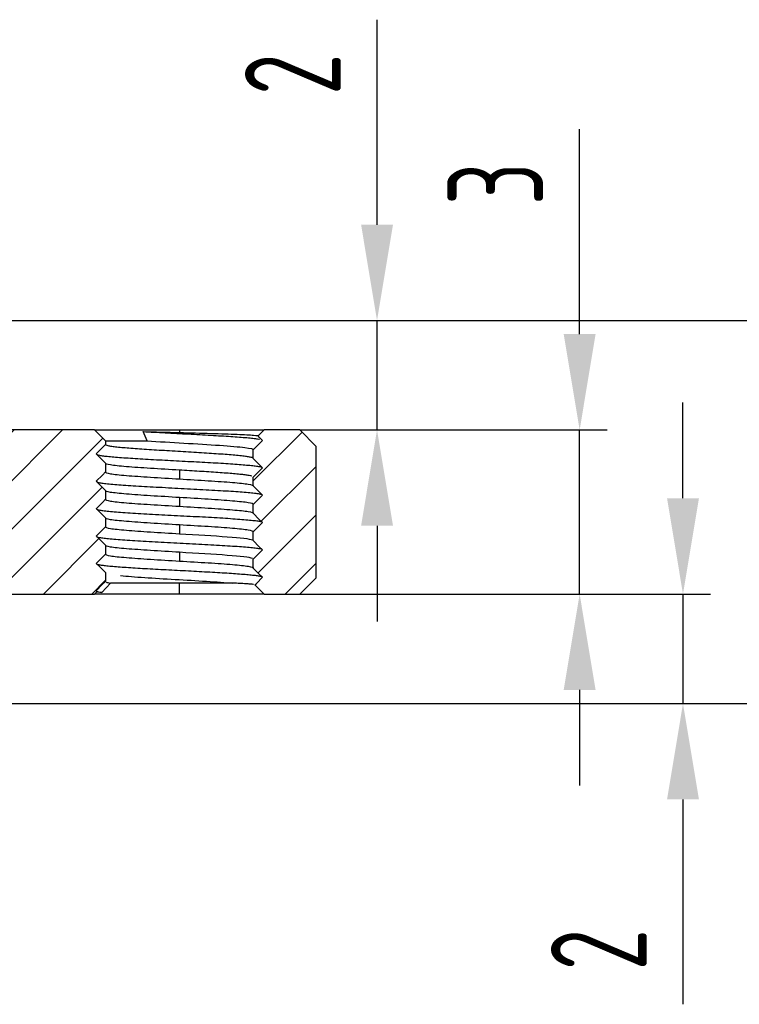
# Model space of a CAD drawing. Header units: inches. Extents: x -13 to 92, y -2 to 146.
# Tile 6 of 11: x 48 to 61, y 72 to 90. Entities that reach past the tile are written whole.
import ezdxf

# ---------------------------------------------------------------- set-up
doc = ezdxf.new("R2010")
doc.units = ezdxf.units.IN
doc.header["$LTSCALE"] = 0.5
doc.header["$MEASUREMENT"] = 0
doc.layers.add('5剖面线层', color=2, linetype='Continuous')
doc.layers.add('7标注层', color=4, linetype='Continuous')
doc.styles.add('PC_TEXTSTYLE', font='ISOCP.SHX', dxfattribs={"width": 0.707, "bigfont": 'GBCBIG.SHX'})
doc.dimstyles.new('GB_LINEAR', dxfattribs={"dimtxt": 3.5, "dimasz": 3.5, "dimexe": 1, "dimexo": 0, "dimgap": 1.5, "dimtad": 1, "dimdsep": 46, "dimtxsty": 'PC_TEXTSTYLE', "dimcen": 0, "dimclrd": 256, "dimclrt": 3, "dimadec": 0, "dimazin": 2, "dimtp": 0.1, "dimtm": 0.1, "dimtfac": 0.71, "dimtdec": 3, "dimtmove": 0, "dimatfit": 3, "dimfxl": 1, "dimtfill": 1, "dimarcsym": 0})
pattern_1 = [(45, (-136.1419, 0.09334), (-0.4419417, 0.4419417), [])]

# ---------------------------------------------------------------- blocks, each defined once
blk = doc.blocks.new('*D10')
at = {"layer": '7标注层', "lineweight": -2}
for p, q in [((54.126, 85.832), (54.126, 89.577)), ((54.126, 82.082), (54.126, 84.082)), ((54.126, 80.332), (54.126, 78.582))]:
    blk.add_line(p, q, dxfattribs=at)
at = {"layer": '7标注层', "color": 0, "lineweight": -2}
for p, q in [((46.015, 84.082), (54.626, 84.082)), ((52.715, 82.082), (54.626, 82.082))]:
    blk.add_line(p, q, dxfattribs=at)
at = {"layer": '7标注层'}
for points in [[(53.835, 85.832), (54.418, 85.832), (54.126, 84.082)], [(54.418, 80.332), (53.835, 80.332), (54.126, 82.082)]]:
    blk.add_solid(points, dxfattribs=at)
at = {"layer": 'Defpoints', "color": 0}
for p in [(46.015, 84.082), (54.126, 84.082), (52.715, 82.082)]:
    blk.add_point(p, dxfattribs=at)
at = {"layer": '7标注层', "color": 3, "insert": (52.589, 88.58), "char_height": 1.75, "attachment_point": 5, "rotation": 90, "style": 'PC_TEXTSTYLE', "bg_fill": 3, "box_fill_scale": 1.25, "bg_fill_color": 257, "bg_fill_transparency": 0}
blk.add_mtext('2', dxfattribs=at)
blk = doc.blocks.new('*D11')
at = {"layer": '7标注层', "lineweight": -2}
for p, q in [((57.829, 83.832), (57.829, 87.577)), ((57.829, 79.082), (57.829, 82.082)), ((57.829, 77.332), (57.829, 75.582))]:
    blk.add_line(p, q, dxfattribs=at)
at = {"layer": '7标注层', "color": 0, "lineweight": -2}
for p, q in [((52.715, 82.082), (58.329, 82.082)), ((52.715, 79.082), (58.329, 79.082))]:
    blk.add_line(p, q, dxfattribs=at)
at = {"layer": '7标注层'}
for points in [[(57.537, 83.832), (58.12, 83.832), (57.829, 82.082)], [(58.12, 77.332), (57.537, 77.332), (57.829, 79.082)]]:
    blk.add_solid(points, dxfattribs=at)
at = {"layer": 'Defpoints', "color": 0}
for p in [(52.715, 82.082), (57.829, 82.082), (52.715, 79.082)]:
    blk.add_point(p, dxfattribs=at)
at = {"layer": '7标注层', "color": 3, "insert": (56.291, 86.58), "char_height": 1.75, "attachment_point": 5, "rotation": 90, "style": 'PC_TEXTSTYLE', "bg_fill": 3, "box_fill_scale": 1.25, "bg_fill_color": 257, "bg_fill_transparency": 0}
blk.add_mtext('3', dxfattribs=at)
blk = doc.blocks.new('*D12')
at = {"layer": '7标注层', "color": 0, "lineweight": -2}
for p, q in [((46.015, 84.082), (63.995, 84.082)), ((46.515, 77.082), (63.995, 77.082))]:
    blk.add_line(p, q, dxfattribs=at)
at = {"layer": '7标注层', "lineweight": -2}
blk.add_line((63.495, 82.332), (63.495, 78.832), dxfattribs=at)
at = {"layer": '7标注层'}
for points in [[(63.787, 82.332), (63.204, 82.332), (63.495, 84.082)], [(63.204, 78.832), (63.787, 78.832), (63.495, 77.082)]]:
    blk.add_solid(points, dxfattribs=at)
at = {"layer": 'Defpoints', "color": 0}
for p in [(46.015, 84.082), (46.515, 77.082), (63.495, 77.082)]:
    blk.add_point(p, dxfattribs=at)
at = {"layer": '7标注层', "color": 3, "insert": (61.958, 80.582), "char_height": 1.75, "attachment_point": 5, "rotation": 90, "style": 'PC_TEXTSTYLE', "bg_fill": 3, "box_fill_scale": 1.25, "bg_fill_color": 257, "bg_fill_transparency": 0}
blk.add_mtext('7', dxfattribs=at)
blk = doc.blocks.new('*D13')
at = {"layer": '7标注层', "lineweight": -2}
for p, q in [((59.717, 80.832), (59.717, 82.582)), ((59.717, 79.082), (59.717, 77.082)), ((59.717, 75.332), (59.717, 71.587))]:
    blk.add_line(p, q, dxfattribs=at)
at = {"layer": '7标注层', "color": 0, "lineweight": -2}
for p, q in [((52.715, 79.082), (60.217, 79.082)), ((46.515, 77.082), (60.217, 77.082))]:
    blk.add_line(p, q, dxfattribs=at)
at = {"layer": '7标注层'}
for points in [[(59.426, 80.832), (60.009, 80.832), (59.717, 79.082)], [(60.009, 75.332), (59.426, 75.332), (59.717, 77.082)]]:
    blk.add_solid(points, dxfattribs=at)
at = {"layer": 'Defpoints', "color": 0}
for p in [(52.715, 79.082), (46.515, 77.082), (59.717, 77.082)]:
    blk.add_point(p, dxfattribs=at)
at = {"layer": '7标注层', "color": 3, "insert": (58.18, 72.585), "char_height": 1.75, "attachment_point": 5, "rotation": 90, "style": 'PC_TEXTSTYLE', "bg_fill": 3, "box_fill_scale": 1.25, "bg_fill_color": 257, "bg_fill_transparency": 0}
blk.add_mtext('2', dxfattribs=at)

msp = doc.modelspace()

# ---------------------------------------------------------------- hatches: boundary and pattern name
at = {"layer": '5剖面线层', "linetype": 'Continuous', "lineweight": 18}
h = msp.add_hatch(dxfattribs=at)
h.set_pattern_fill('ANSI31', color=256, scale=5, style=0)
h.set_pattern_definition(pattern_1)
edge = h.paths.add_edge_path(flags=0)
edge.add_spline(control_points=[(46.515, 77.082), (46.615, 77.182), (46.715, 77.282), (46.815, 77.382)], knot_values=[0.018825, 0.018825, 0.018825, 0.018825, 0.019251, 0.019251, 0.019251, 0.019251], weights=[1, 1, 1, 1], degree=3, periodic=0)
edge.add_line((46.815, 77.382), (46.815, 79.082))
edge.add_line((46.815, 79.082), (48.965, 79.082))
edge.add_spline(control_points=[(48.965, 79.082), (48.98, 79.097), (48.996, 79.113), (49.011, 79.128)], knot_values=[0.002218, 0.002218, 0.002218, 0.002218, 0.002282, 0.002282, 0.002282, 0.002282], weights=[1, 1, 1, 1], degree=3, periodic=0)
edge.add_spline(control_points=[(49.011, 79.128), (49.006, 79.133), (49, 79.138), (48.995, 79.144)], knot_values=[0.00022, 0.00022, 0.00022, 0.00022, 0.000242, 0.000242, 0.000242, 0.000242], weights=[1, 1, 1, 1], degree=3, periodic=0)
edge.add_spline(control_points=[(48.995, 79.144), (49.032, 79.18), (49.069, 79.218), (49.106, 79.255), (49.126, 79.274), (49.146, 79.294), (49.165, 79.314)], knot_values=[0.000001, 0.000001, 0.000001, 0.000001, 0.000159, 0.000159, 0.000159, 0.000242, 0.000242, 0.000242, 0.000242], weights=[1, 1, 1, 1, 1, 1, 1], degree=3, periodic=0)
edge.add_line((49.165, 79.314), (49.165, 79.474))
edge.add_spline(control_points=[(49.165, 79.474), (49.129, 79.511), (49.091, 79.548), (49.054, 79.585), (49.035, 79.604), (49.015, 79.624), (48.995, 79.644)], knot_values=[0.000001, 0.000001, 0.000001, 0.000001, 0.000159, 0.000159, 0.000159, 0.000242, 0.000242, 0.000242, 0.000242], weights=[1, 1, 1, 1, 1, 1, 1], degree=3, periodic=0)
edge.add_spline(control_points=[(48.995, 79.644), (49.033, 79.68), (49.07, 79.718), (49.107, 79.755), (49.126, 79.774), (49.146, 79.794), (49.165, 79.814)], knot_values=[0.000001, 0.000001, 0.000001, 0.000001, 0.000159, 0.000159, 0.000159, 0.000242, 0.000242, 0.000242, 0.000242], weights=[1, 1, 1, 1, 1, 1, 1], degree=3, periodic=0)
edge.add_line((49.165, 79.814), (49.165, 79.974))
edge.add_spline(control_points=[(49.165, 79.974), (49.129, 80.011), (49.092, 80.047), (49.055, 80.084), (49.035, 80.104), (49.015, 80.124), (48.996, 80.144)], knot_values=[0.000001, 0.000001, 0.000001, 0.000001, 0.000158, 0.000158, 0.000158, 0.000242, 0.000242, 0.000242, 0.000242], weights=[1, 1, 1, 1, 1, 1, 1], degree=3, periodic=0)
edge.add_spline(control_points=[(48.996, 80.144), (49.033, 80.18), (49.07, 80.217), (49.107, 80.254), (49.126, 80.274), (49.146, 80.294), (49.166, 80.314)], knot_values=[0.000001, 0.000001, 0.000001, 0.000001, 0.000158, 0.000158, 0.000158, 0.000242, 0.000242, 0.000242, 0.000242], weights=[1, 1, 1, 1, 1, 1, 1], degree=3, periodic=0)
edge.add_line((49.166, 80.314), (49.165, 80.474))
edge.add_spline(control_points=[(49.165, 80.474), (49.129, 80.511), (49.092, 80.547), (49.055, 80.584), (49.035, 80.604), (49.015, 80.624), (48.996, 80.644)], knot_values=[0.000001, 0.000001, 0.000001, 0.000001, 0.000158, 0.000158, 0.000158, 0.000242, 0.000242, 0.000242, 0.000242], weights=[1, 1, 1, 1, 1, 1, 1], degree=3, periodic=0)
edge.add_spline(control_points=[(48.996, 80.644), (49.033, 80.68), (49.07, 80.717), (49.107, 80.754), (49.126, 80.774), (49.146, 80.794), (49.166, 80.814)], knot_values=[0.000001, 0.000001, 0.000001, 0.000001, 0.000158, 0.000158, 0.000158, 0.000242, 0.000242, 0.000242, 0.000242], weights=[1, 1, 1, 1, 1, 1, 1], degree=3, periodic=0)
edge.add_line((49.166, 80.814), (49.165, 80.974))
edge.add_spline(control_points=[(49.165, 80.974), (49.129, 81.011), (49.092, 81.047), (49.055, 81.084), (49.035, 81.104), (49.015, 81.124), (48.996, 81.144)], knot_values=[0.000001, 0.000001, 0.000001, 0.000001, 0.000158, 0.000158, 0.000158, 0.000242, 0.000242, 0.000242, 0.000242], weights=[1, 1, 1, 1, 1, 1, 1], degree=3, periodic=0)
edge.add_spline(control_points=[(48.996, 81.144), (49.033, 81.18), (49.07, 81.217), (49.107, 81.254), (49.126, 81.274), (49.146, 81.294), (49.166, 81.314)], knot_values=[0.000001, 0.000001, 0.000001, 0.000001, 0.000158, 0.000158, 0.000158, 0.000242, 0.000242, 0.000242, 0.000242], weights=[1, 1, 1, 1, 1, 1, 1], degree=3, periodic=0)
edge.add_line((49.166, 81.314), (49.165, 81.474))
edge.add_spline(control_points=[(49.165, 81.474), (49.128, 81.511), (49.091, 81.548), (49.054, 81.585), (49.035, 81.604), (49.015, 81.624), (48.995, 81.644)], knot_values=[0.000002, 0.000002, 0.000002, 0.000002, 0.000158, 0.000158, 0.000158, 0.000242, 0.000242, 0.000242, 0.000242], weights=[1, 1, 1, 1, 1, 1, 1], degree=3, periodic=0)
edge.add_spline(control_points=[(48.995, 81.644), (49.032, 81.68), (49.069, 81.717), (49.106, 81.754), (49.126, 81.774), (49.146, 81.794), (49.165, 81.814)], knot_values=[0.000001, 0.000001, 0.000001, 0.000001, 0.000159, 0.000159, 0.000159, 0.000242, 0.000242, 0.000242, 0.000242], weights=[1, 1, 1, 1, 1, 1, 1], degree=3, periodic=0)
edge.add_line((49.165, 81.814), (49.165, 81.882))
edge.add_spline(control_points=[(49.165, 81.882), (49.099, 81.949), (49.032, 82.016), (48.965, 82.082)], knot_values=[0.004084, 0.004084, 0.004084, 0.004084, 0.004366, 0.004366, 0.004366, 0.004366], weights=[1, 1, 1, 1], degree=3, periodic=0)
edge.add_line((48.965, 82.082), (47.215, 82.082))
edge.add_line((47.215, 82.082), (47.215, 83.882))
edge.add_spline(control_points=[(47.215, 83.882), (47.148, 83.949), (47.081, 84.016), (47.015, 84.082)], knot_values=[0.010187, 0.010187, 0.010187, 0.010187, 0.010469, 0.010469, 0.010469, 0.010469], weights=[1, 1, 1, 1], degree=3, periodic=0)
edge.add_line((47.015, 84.082), (46.015, 84.082))
edge.add_line((46.015, 84.082), (46.015, 82.082))
edge.add_line((46.015, 82.082), (46.015, 80.582))
edge.add_line((46.015, 80.582), (46.015, 80.282))
edge.add_line((46.015, 80.282), (44.515, 80.282))
edge.add_line((44.515, 80.282), (44.515, 80.582))
edge.add_line((44.515, 80.582), (42.164, 80.582))
edge.add_line((42.164, 80.582), (42.164, 79.382))
edge.add_spline(control_points=[(42.164, 79.382), (42.264, 79.282), (42.364, 79.182), (42.464, 79.082)], knot_values=[0.00648, 0.00648, 0.00648, 0.00648, 0.006904, 0.006904, 0.006904, 0.006904], weights=[1, 1, 1, 1], degree=3, periodic=0)
edge.add_line((42.464, 79.082), (44.015, 79.082))
edge.add_line((44.015, 79.082), (44.015, 77.382))
edge.add_spline(control_points=[(44.015, 77.382), (44.115, 77.282), (44.215, 77.182), (44.315, 77.082)], knot_values=[0.011696, 0.011696, 0.011696, 0.011696, 0.01212, 0.01212, 0.01212, 0.01212], weights=[1, 1, 1, 1], degree=3, periodic=0)
edge.add_line((44.315, 77.082), (46.515, 77.082))
h = msp.add_hatch(dxfattribs=at)
h.set_pattern_fill('ANSI31', color=256, scale=5, style=0)
h.set_pattern_definition(pattern_1)
edge = h.paths.add_edge_path(flags=0)
edge.add_line((51.864, 79.719), (51.864, 79.559))
edge.add_spline(control_points=[(51.864, 79.559), (51.901, 79.522), (51.938, 79.485), (51.975, 79.448), (51.995, 79.428), (52.014, 79.409), (52.034, 79.389)], knot_values=[0.000002, 0.000002, 0.000002, 0.000002, 0.000159, 0.000159, 0.000159, 0.000242, 0.000242, 0.000242, 0.000242], weights=[1, 1, 1, 1, 1, 1, 1], degree=3, periodic=0)
edge.add_spline(control_points=[(52.034, 79.389), (51.997, 79.352), (51.96, 79.315), (51.923, 79.278), (51.914, 79.269), (51.905, 79.26), (51.895, 79.251)], knot_values=[0.000001, 0.000001, 0.000001, 0.000001, 0.000159, 0.000159, 0.000159, 0.000198, 0.000198, 0.000198, 0.000198], weights=[1, 1, 1, 1, 1, 1, 1], degree=3, periodic=0)
edge.add_spline(control_points=[(51.895, 79.251), (51.952, 79.195), (52.008, 79.138), (52.064, 79.082)], knot_values=[0.004126, 0.004126, 0.004126, 0.004126, 0.004363, 0.004363, 0.004363, 0.004363], weights=[1, 1, 1, 1], degree=3, periodic=0)
edge.add_line((52.064, 79.082), (52.715, 79.082))
edge.add_spline(control_points=[(52.715, 79.082), (52.815, 79.182), (52.915, 79.282), (53.015, 79.382)], knot_values=[0.036405, 0.036405, 0.036405, 0.036405, 0.036832, 0.036832, 0.036832, 0.036832], weights=[1, 1, 1, 1], degree=3, periodic=0)
edge.add_line((53.015, 79.382), (53.015, 81.782))
edge.add_spline(control_points=[(53.015, 81.782), (52.915, 81.882), (52.815, 81.982), (52.715, 82.082)], knot_values=[0.000001, 0.000001, 0.000001, 0.000001, 0.000425, 0.000425, 0.000425, 0.000425], weights=[1, 1, 1, 1], degree=3, periodic=0)
edge.add_line((52.715, 82.082), (52.064, 82.082))
edge.add_spline(control_points=[(52.064, 82.082), (52.027, 82.045), (51.99, 82.008), (51.953, 81.971)], knot_values=[0.002215, 0.002215, 0.002215, 0.002215, 0.002373, 0.002373, 0.002373, 0.002373], weights=[1, 1, 1, 1], degree=3, periodic=0)
edge.add_spline(control_points=[(51.953, 81.971), (51.96, 81.963), (51.968, 81.956), (51.975, 81.948), (51.995, 81.929), (52.015, 81.909), (52.034, 81.889)], knot_values=[0.000126, 0.000126, 0.000126, 0.000126, 0.000158, 0.000158, 0.000158, 0.000242, 0.000242, 0.000242, 0.000242], weights=[1, 1, 1, 1, 1, 1, 1], degree=3, periodic=0)
edge.add_spline(control_points=[(52.034, 81.889), (51.997, 81.852), (51.96, 81.815), (51.923, 81.778), (51.903, 81.759), (51.884, 81.739), (51.864, 81.719)], knot_values=[0.000001, 0.000001, 0.000001, 0.000001, 0.000159, 0.000159, 0.000159, 0.000242, 0.000242, 0.000242, 0.000242], weights=[1, 1, 1, 1, 1, 1, 1], degree=3, periodic=0)
edge.add_line((51.864, 81.719), (51.864, 81.559))
edge.add_spline(control_points=[(51.864, 81.559), (51.901, 81.522), (51.938, 81.485), (51.975, 81.448), (51.995, 81.429), (52.014, 81.409), (52.034, 81.389)], knot_values=[0.000001, 0.000001, 0.000001, 0.000001, 0.000158, 0.000158, 0.000158, 0.000242, 0.000242, 0.000242, 0.000242], weights=[1, 1, 1, 1, 1, 1, 1], degree=3, periodic=0)
edge.add_spline(control_points=[(52.034, 81.389), (51.997, 81.352), (51.96, 81.315), (51.923, 81.278), (51.903, 81.259), (51.884, 81.239), (51.864, 81.219)], knot_values=[0.000001, 0.000001, 0.000001, 0.000001, 0.000159, 0.000159, 0.000159, 0.000242, 0.000242, 0.000242, 0.000242], weights=[1, 1, 1, 1, 1, 1, 1], degree=3, periodic=0)
edge.add_line((51.864, 81.219), (51.864, 81.059))
edge.add_spline(control_points=[(51.864, 81.059), (51.901, 81.022), (51.938, 80.985), (51.974, 80.948), (51.994, 80.929), (52.014, 80.909), (52.034, 80.889)], knot_values=[0.000001, 0.000001, 0.000001, 0.000001, 0.000158, 0.000158, 0.000158, 0.000242, 0.000242, 0.000242, 0.000242], weights=[1, 1, 1, 1, 1, 1, 1], degree=3, periodic=0)
edge.add_spline(control_points=[(52.034, 80.889), (51.997, 80.853), (51.96, 80.816), (51.923, 80.779), (51.903, 80.759), (51.883, 80.739), (51.864, 80.719)], knot_values=[0.000001, 0.000001, 0.000001, 0.000001, 0.000158, 0.000158, 0.000158, 0.000242, 0.000242, 0.000242, 0.000242], weights=[1, 1, 1, 1, 1, 1, 1], degree=3, periodic=0)
edge.add_line((51.864, 80.719), (51.864, 80.559))
edge.add_spline(control_points=[(51.864, 80.559), (51.901, 80.522), (51.937, 80.485), (51.974, 80.448), (51.994, 80.429), (52.014, 80.409), (52.034, 80.389)], knot_values=[0.000001, 0.000001, 0.000001, 0.000001, 0.000158, 0.000158, 0.000158, 0.000242, 0.000242, 0.000242, 0.000242], weights=[1, 1, 1, 1, 1, 1, 1], degree=3, periodic=0)
edge.add_spline(control_points=[(52.034, 80.389), (51.997, 80.353), (51.96, 80.316), (51.923, 80.279), (51.903, 80.259), (51.883, 80.239), (51.864, 80.219)], knot_values=[0.000001, 0.000001, 0.000001, 0.000001, 0.000158, 0.000158, 0.000158, 0.000242, 0.000242, 0.000242, 0.000242], weights=[1, 1, 1, 1, 1, 1, 1], degree=3, periodic=0)
edge.add_line((51.864, 80.219), (51.864, 80.059))
edge.add_spline(control_points=[(51.864, 80.059), (51.901, 80.022), (51.938, 79.985), (51.974, 79.948), (51.994, 79.929), (52.014, 79.909), (52.034, 79.889)], knot_values=[0.000002, 0.000002, 0.000002, 0.000002, 0.000158, 0.000158, 0.000158, 0.000242, 0.000242, 0.000242, 0.000242], weights=[1, 1, 1, 1, 1, 1, 1], degree=3, periodic=0)
edge.add_spline(control_points=[(52.034, 79.889), (51.997, 79.853), (51.96, 79.816), (51.923, 79.779), (51.903, 79.759), (51.883, 79.739), (51.864, 79.719)], knot_values=[0.000001, 0.000001, 0.000001, 0.000001, 0.000158, 0.000158, 0.000158, 0.000242, 0.000242, 0.000242, 0.000242], weights=[1, 1, 1, 1, 1, 1, 1], degree=3, periodic=0)

# ---------------------------------------------------------------- linework, layer by layer
at = {"color": 7, "linetype": 'Continuous', "lineweight": 25}
for p, q in [((48.965, 82.082), (47.215, 82.082)), ((48.965, 82.082), (49.165, 81.882)), ((48.965, 82.082), (50.515, 82.082)), ((49.927, 81.882), (49.853, 82.052)), ((50.515, 82.082), (50.515, 82.034)), ((50.515, 82.082), (52.064, 82.082)), ((51.953, 81.971), (52.064, 82.082)), ((52.715, 82.082), (52.064, 82.082)), ((53.015, 81.782), (52.715, 82.082)), ((52.715, 82.082), (53.015, 81.782)), ((52.715, 82.082), (52.715, 82.082)), ((49.165, 81.882), (49.165, 81.814)), ((49.165, 81.882), (49.927, 81.882)), ((51.864, 81.559), (51.864, 81.719)), ((53.015, 79.382), (53.015, 81.782)), ((53.015, 81.782), (53.015, 81.782)), ((53.015, 79.382), (53.015, 81.782)), ((51.864, 81.559), (51.863, 81.561)), ((49.165, 81.474), (49.165, 81.314)), ((50.515, 81.346), (50.515, 81.186)), ((51.864, 81.219), (51.861, 81.221)), ((51.864, 81.059), (51.864, 81.219)), ((49.165, 80.974), (49.165, 80.814)), ((50.515, 80.846), (50.515, 80.686)), ((51.864, 80.559), (51.864, 80.719)), ((49.165, 80.474), (49.165, 80.314)), ((50.515, 80.346), (50.515, 80.186)), ((51.862, 80.061), (51.864, 80.059)), ((51.864, 80.059), (51.864, 80.219)), ((49.165, 79.974), (49.165, 79.814)), ((50.515, 79.846), (50.515, 79.686)), ((51.864, 79.719), (51.862, 79.721)), ((51.864, 79.559), (51.864, 79.719)), ((49.165, 79.474), (49.165, 79.314)), ((49.165, 79.474), (49.168, 79.471)), ((52.715, 79.082), (53.015, 79.382)), ((52.715, 79.082), (53.015, 79.382)), ((53.015, 79.382), (53.015, 79.382)), ((49.254, 79.282), (49.095, 79.112)), ((49.165, 79.314), (49.167, 79.311)), ((50.515, 79.282), (49.254, 79.282)), ((50.515, 79.082), (50.515, 79.282)), ((51.489, 79.282), (50.515, 79.282)), ((51.896, 79.251), (51.892, 79.252)), ((52.064, 79.082), (51.896, 79.251)), ((46.815, 79.082), (48.965, 79.082)), ((49.011, 79.128), (48.965, 79.082)), ((50.515, 79.082), (48.965, 79.082)), ((48.995, 79.144), (49.011, 79.128)), ((49.009, 79.125), (49.013, 79.121)), ((49.012, 79.127), (49.011, 79.128)), ((52.064, 79.082), (50.515, 79.082)), ((52.064, 79.082), (52.715, 79.082)), ((52.715, 79.082), (52.715, 79.082))]:
    msp.add_line(p, q, dxfattribs=at)
at = {"color": 7, "linetype": 'Continuous', "lineweight": 25, "flags": 128}
for points in [[(51.864, 81.719), (51.923, 81.778), (52.034, 81.89)], [(52.034, 81.889), (51.975, 81.948), (51.953, 81.971)], [(49.165, 81.814), (49.106, 81.754), (48.995, 81.643)], [(48.995, 81.644), (49.054, 81.585), (49.165, 81.474)], [(52.034, 81.389), (51.975, 81.448), (51.864, 81.559)], [(51.864, 81.219), (51.923, 81.278), (52.034, 81.39)], [(49.166, 81.314), (49.107, 81.254), (48.996, 81.143)], [(48.996, 81.144), (49.055, 81.084), (49.166, 80.974)], [(52.034, 80.889), (51.974, 80.948), (51.864, 81.059)], [(49.166, 80.814), (49.107, 80.754), (48.996, 80.643)], [(51.864, 80.719), (51.923, 80.779), (52.034, 80.89)], [(48.996, 80.644), (49.055, 80.584), (49.166, 80.474)], [(52.034, 80.389), (51.974, 80.448), (51.864, 80.559)], [(49.166, 80.314), (49.107, 80.254), (48.996, 80.143)], [(51.864, 80.219), (51.923, 80.279), (52.034, 80.39)], [(48.996, 80.144), (49.055, 80.084), (49.166, 79.974)], [(52.034, 79.889), (51.974, 79.948), (51.864, 80.059)], [(51.864, 79.719), (51.923, 79.779), (52.034, 79.89)], [(49.165, 79.814), (49.107, 79.755), (48.995, 79.643)], [(48.995, 79.644), (49.054, 79.585), (49.166, 79.474)], [(52.034, 79.389), (51.975, 79.448), (51.864, 79.559)], [(51.895, 79.251), (51.923, 79.278), (52.034, 79.39)], [(49.165, 79.314), (49.106, 79.255), (48.995, 79.143)]]:
    msp.add_lwpolyline(points, dxfattribs=at)
at = {"color": 7, "linetype": 'Continuous', "lineweight": 25}
for points in [[(49.853, 82.052), (50.061, 82.046), (50.289, 82.04), (50.515, 82.034)], [(49.175, 79.302), (49.189, 79.295), (49.215, 79.289), (49.254, 79.282)], [(49.002, 79.133), (49.016, 79.126), (49.047, 79.119), (49.096, 79.112)], [(49.095, 79.112), (49.055, 79.115), (49.028, 79.119), (49.016, 79.122)]]:
    msp.add_open_spline(points, degree=3, dxfattribs=at)
for points, knots in [([(49.853, 82.052), (49.918, 82.048), (50.047, 82.041), (50.254, 82.03), (50.466, 82.019), (50.678, 82.008), (50.887, 81.997), (51.09, 81.985), (51.281, 81.974), (51.456, 81.963), (51.614, 81.952), (51.75, 81.941), (51.862, 81.93), (51.941, 81.92), (51.97, 81.914), (51.981, 81.912)], [0, 0, 0, 0, 0.079105, 0.158187, 0.237222, 0.316276, 0.395381, 0.474486, 0.553544, 0.632597, 0.711697, 0.790805, 0.869868, 0.948915, 1, 1, 1, 1]), ([(49.927, 81.882), (50.135, 81.869), (50.368, 81.855), (50.828, 81.828), (51.055, 81.814), (51.442, 81.787), (51.603, 81.774), (51.817, 81.746), (51.87, 81.733), (51.864, 81.719)], [0, 0, 0, 0, 0.25, 0.25, 0.5, 0.5, 0.75, 0.75, 1, 1, 1, 1]), ([(50.515, 82.034), (50.715, 82.029), (50.912, 82.024), (51.273, 82.013), (51.436, 82.008), (51.701, 81.997), (51.804, 81.992), (51.935, 81.981), (51.963, 81.976), (51.953, 81.971)], [0, 0, 0, 0, 0.25, 0.25, 0.5, 0.5, 0.75, 0.75, 1, 1, 1, 1]), ([(49.166, 81.811), (49.166, 81.812), (49.165, 81.813), (49.165, 81.813), (49.165, 81.814)], [0, 0, 0, 0, 0.597122, 1, 1, 1, 1]), ([(51.857, 81.57), (51.847, 81.574), (51.828, 81.581), (51.766, 81.593), (51.678, 81.604), (51.565, 81.616), (51.429, 81.627), (51.275, 81.639), (51.104, 81.651), (50.921, 81.662), (50.729, 81.674), (50.533, 81.685), (50.336, 81.697), (50.143, 81.709), (49.958, 81.72), (49.785, 81.732), (49.627, 81.743), (49.488, 81.755), (49.37, 81.766), (49.278, 81.778), (49.209, 81.79), (49.187, 81.797), (49.176, 81.801)], [0, 0, 0, 0, 0.047581, 0.097708, 0.147836, 0.197963, 0.24809, 0.298218, 0.348345, 0.398472, 0.4486, 0.498727, 0.548854, 0.598982, 0.649109, 0.699236, 0.749363, 0.799491, 0.849618, 0.899745, 0.949873, 1, 1, 1, 1]), ([(49.002, 81.637), (49.003, 81.635), (49.007, 81.629), (49.05, 81.619), (49.121, 81.608), (49.221, 81.597), (49.346, 81.586), (49.494, 81.575), (49.661, 81.564), (49.845, 81.552), (50.042, 81.541), (50.248, 81.53), (50.46, 81.519), (50.672, 81.508), (50.882, 81.497), (51.084, 81.486), (51.275, 81.475), (51.452, 81.464), (51.61, 81.452), (51.747, 81.441), (51.86, 81.43), (51.946, 81.419), (52.012, 81.408), (52.019, 81.4), (52.023, 81.395)], [0, 0, 0, 0, 0.029093, 0.075043, 0.120969, 0.166881, 0.212818, 0.258768, 0.304699, 0.35061, 0.396542, 0.442493, 0.488429, 0.53434, 0.580267, 0.626217, 0.672157, 0.718071, 0.763994, 0.809942, 0.855886, 0.901803, 0.947722, 1, 1, 1, 1]), ([(50.515, 81.346), (50.335, 81.357), (50.155, 81.368), (49.823, 81.389), (49.672, 81.399), (49.421, 81.421), (49.322, 81.431), (49.191, 81.452), (49.16, 81.463), (49.165, 81.474)], [0, 0, 0, 0, 0.25, 0.25, 0.5, 0.5, 0.75, 0.75, 1, 1, 1, 1]), ([(51.841, 81.235), (51.84, 81.236), (51.835, 81.24), (51.791, 81.248), (51.721, 81.259), (51.625, 81.27), (51.508, 81.281), (51.373, 81.292), (51.222, 81.303), (51.057, 81.314), (50.882, 81.325), (50.7, 81.335), (50.577, 81.343), (50.515, 81.346)], [0, 0, 0, 0, 0.016885, 0.115197, 0.213508, 0.31182, 0.410131, 0.508443, 0.606754, 0.705066, 0.803377, 0.901689, 1, 1, 1, 1]), ([(49.007, 81.137), (49.012, 81.132), (49.02, 81.124), (49.096, 81.111), (49.196, 81.099), (49.328, 81.087), (49.486, 81.075), (49.669, 81.063), (49.872, 81.051), (50.089, 81.039), (50.316, 81.027), (50.547, 81.014), (50.778, 81.002), (51.003, 80.99), (51.217, 80.978), (51.414, 80.966), (51.59, 80.954), (51.741, 80.942), (51.865, 80.93), (51.957, 80.918), (52.016, 80.906), (52.022, 80.899), (52.025, 80.895)], [0, 0, 0, 0, 0.055539, 0.105648, 0.1558, 0.205968, 0.256103, 0.30621, 0.356355, 0.406524, 0.456666, 0.506774, 0.55691, 0.607079, 0.657229, 0.707338, 0.757467, 0.807634, 0.85779, 0.907903, 0.958025, 1, 1, 1, 1]), ([(49.165, 81.314), (49.16, 81.303), (49.191, 81.292), (49.322, 81.271), (49.421, 81.261), (49.672, 81.239), (49.823, 81.229), (50.155, 81.208), (50.335, 81.197), (50.515, 81.186)], [0, 0, 0, 0, 0.25, 0.25, 0.5, 0.5, 0.75, 0.75, 1, 1, 1, 1]), ([(50.515, 81.186), (50.695, 81.176), (50.875, 81.165), (51.206, 81.144), (51.358, 81.133), (51.608, 81.112), (51.708, 81.102), (51.838, 81.08), (51.869, 81.07), (51.864, 81.059)], [0, 0, 0, 0, 0.25, 0.25, 0.5, 0.5, 0.75, 0.75, 1, 1, 1, 1]), ([(50.515, 80.846), (50.335, 80.857), (50.155, 80.868), (49.823, 80.889), (49.672, 80.899), (49.421, 80.921), (49.322, 80.931), (49.191, 80.952), (49.16, 80.963), (49.165, 80.974)], [0, 0, 0, 0, 0.25, 0.25, 0.5, 0.5, 0.75, 0.75, 1, 1, 1, 1]), ([(49.165, 80.814), (49.16, 80.803), (49.191, 80.792), (49.322, 80.771), (49.421, 80.761), (49.672, 80.739), (49.823, 80.729), (50.155, 80.708), (50.335, 80.697), (50.515, 80.686)], [0, 0, 0, 0, 0.25, 0.25, 0.5, 0.5, 0.75, 0.75, 1, 1, 1, 1]), ([(51.864, 80.719), (51.869, 80.73), (51.838, 80.74), (51.708, 80.762), (51.608, 80.772), (51.358, 80.793), (51.206, 80.804), (50.875, 80.825), (50.695, 80.836), (50.515, 80.846)], [0, 0, 0, 0, 0.25, 0.25, 0.5, 0.5, 0.75, 0.75, 1, 1, 1, 1]), ([(49, 80.637), (49.004, 80.634), (49.014, 80.626), (49.071, 80.615), (49.163, 80.603), (49.286, 80.591), (49.437, 80.579), (49.613, 80.566), (49.81, 80.554), (50.024, 80.542), (50.248, 80.53), (50.479, 80.518), (50.71, 80.506), (50.937, 80.494), (51.155, 80.482), (51.358, 80.47), (51.541, 80.457), (51.7, 80.445), (51.831, 80.433), (51.934, 80.421), (52.001, 80.409), (52.029, 80.4), (52.031, 80.396), (52.031, 80.395)], [0, 0, 0, 0, 0.041068, 0.091175, 0.141293, 0.191452, 0.241606, 0.291718, 0.34183, 0.391984, 0.442143, 0.492262, 0.542368, 0.592517, 0.642679, 0.692805, 0.742907, 0.79305, 0.843213, 0.893346, 0.943448, 0.993583, 1, 1, 1, 1]), ([(50.515, 80.686), (50.695, 80.676), (50.875, 80.665), (51.206, 80.644), (51.358, 80.633), (51.608, 80.612), (51.708, 80.602), (51.838, 80.58), (51.869, 80.57), (51.864, 80.559)], [0, 0, 0, 0, 0.25, 0.25, 0.5, 0.5, 0.75, 0.75, 1, 1, 1, 1]), ([(50.515, 80.346), (50.335, 80.357), (50.155, 80.368), (49.823, 80.389), (49.672, 80.399), (49.421, 80.421), (49.322, 80.431), (49.191, 80.452), (49.16, 80.463), (49.165, 80.474)], [0, 0, 0, 0, 0.25, 0.25, 0.5, 0.5, 0.75, 0.75, 1, 1, 1, 1]), ([(49.165, 80.314), (49.16, 80.303), (49.191, 80.292), (49.322, 80.271), (49.421, 80.261), (49.672, 80.239), (49.823, 80.229), (50.155, 80.208), (50.335, 80.197), (50.515, 80.186)], [0, 0, 0, 0, 0.25, 0.25, 0.5, 0.5, 0.75, 0.75, 1, 1, 1, 1]), ([(51.864, 80.219), (51.869, 80.23), (51.838, 80.24), (51.708, 80.262), (51.608, 80.272), (51.358, 80.293), (51.206, 80.304), (50.875, 80.325), (50.695, 80.336), (50.515, 80.346)], [0, 0, 0, 0, 0.25, 0.25, 0.5, 0.5, 0.75, 0.75, 1, 1, 1, 1]), ([(49.002, 80.137), (49.003, 80.135), (49.007, 80.129), (49.051, 80.118), (49.132, 80.106), (49.247, 80.094), (49.39, 80.082), (49.559, 80.07), (49.75, 80.058), (49.959, 80.046), (50.181, 80.034), (50.41, 80.022), (50.642, 80.009), (50.871, 79.997), (51.092, 79.985), (51.3, 79.973), (51.489, 79.961), (51.655, 79.949), (51.795, 79.937), (51.907, 79.925), (51.984, 79.913), (52.024, 79.903), (52.027, 79.897), (52.028, 79.895)], [0, 0, 0, 0, 0.026531, 0.07666, 0.126759, 0.176893, 0.227054, 0.27719, 0.327289, 0.377416, 0.427576, 0.477719, 0.527821, 0.57794, 0.628098, 0.678247, 0.728353, 0.778465, 0.828619, 0.878773, 0.928886, 0.977524, 1, 1, 1, 1]), ([(50.515, 80.186), (50.832, 80.168), (51.148, 80.149), (51.632, 80.112), (51.797, 80.093), (51.848, 80.074)], [0, 0, 0, 0, 0.5, 0.5, 1, 1, 1, 1]), ([(50.515, 79.846), (50.335, 79.857), (50.155, 79.868), (49.823, 79.889), (49.672, 79.899), (49.421, 79.921), (49.322, 79.931), (49.191, 79.952), (49.16, 79.963), (49.165, 79.974)], [0, 0, 0, 0, 0.25, 0.25, 0.5, 0.5, 0.75, 0.75, 1, 1, 1, 1]), ([(49.165, 79.814), (49.16, 79.803), (49.191, 79.792), (49.322, 79.771), (49.421, 79.761), (49.672, 79.739), (49.823, 79.729), (50.155, 79.708), (50.335, 79.697), (50.515, 79.686)], [0, 0, 0, 0, 0.25, 0.25, 0.5, 0.5, 0.75, 0.75, 1, 1, 1, 1]), ([(51.848, 79.734), (51.797, 79.753), (51.632, 79.772), (51.148, 79.809), (50.832, 79.828), (50.515, 79.846)], [0, 0, 0, 0, 0.5, 0.5, 1, 1, 1, 1]), ([(49, 79.637), (49.001, 79.635), (49.004, 79.63), (49.037, 79.622), (49.098, 79.611), (49.186, 79.601), (49.296, 79.59), (49.429, 79.579), (49.582, 79.569), (49.75, 79.558), (49.932, 79.547), (50.125, 79.537), (50.324, 79.526), (50.527, 79.516), (50.73, 79.505), (50.929, 79.494), (51.12, 79.484), (51.301, 79.473), (51.468, 79.463), (51.618, 79.452), (51.748, 79.441), (51.856, 79.431), (51.941, 79.42), (51.998, 79.41), (52.027, 79.401), (52.029, 79.397), (52.03, 79.396)], [0, 0, 0, 0, 0.018947, 0.062909, 0.106891, 0.150885, 0.194864, 0.238825, 0.282803, 0.326797, 0.37078, 0.414742, 0.458716, 0.502709, 0.546695, 0.590659, 0.634629, 0.678621, 0.722609, 0.766576, 0.810543, 0.854532, 0.898523, 0.942494, 0.984308, 1, 1, 1, 1]), ([(50.515, 79.686), (50.695, 79.676), (50.875, 79.665), (51.206, 79.644), (51.358, 79.633), (51.608, 79.612), (51.708, 79.602), (51.838, 79.58), (51.869, 79.57), (51.864, 79.559)], [0, 0, 0, 0, 0.25, 0.25, 0.5, 0.5, 0.75, 0.75, 1, 1, 1, 1]), ([(49.44, 79.42), (49.557, 79.408), (49.709, 79.397), (50.052, 79.374), (50.243, 79.362), (50.631, 79.34), (50.827, 79.328), (51.189, 79.305), (51.354, 79.294), (51.489, 79.282)], [0, 0, 0, 0, 0.25, 0.25, 0.5, 0.5, 0.75, 0.75, 1, 1, 1, 1]), ([(51.868, 79.258), (51.867, 79.259), (51.86, 79.261), (51.812, 79.265), (51.732, 79.271), (51.624, 79.276), (51.534, 79.28), (51.489, 79.282)], [0, 0, 0, 0, 0.032009, 0.275553, 0.518066, 0.759548, 1, 1, 1, 1])]:
    msp.add_open_spline(points, degree=3, knots=knots, dxfattribs=at)

# ---------------------------------------------------------------- next in the draw order: dimensions: what is measured, and where the dimension line sits
at = {"layer": '7标注层'}
dim = msp.add_linear_dim(base=(54.126, 84.082), p1=(52.715, 82.082), p2=(46.015, 84.082), angle=90, dimstyle='GB_LINEAR', override={"dimscale": 0.5, "dimtvp": 0.1, "dimtfill": 1, "dimtfillclr": 0}, dxfattribs=at)
dim.commit()
dim.dimension.update_dxf_attribs({"geometry": '*D10', "text_midpoint": (54.126, 88.58), "dimtype": 160})

# ---------------------------------------------------------------- next in the draw order: dimensions: what is measured, and where the dimension line sits
dim = msp.add_linear_dim(base=(57.829, 82.082), p1=(52.715, 79.082), p2=(52.715, 82.082), angle=90, dimstyle='GB_LINEAR', override={"dimscale": 0.5, "dimtvp": 0.1, "dimtfill": 1, "dimtfillclr": 0}, dxfattribs=at)
dim.commit()
dim.dimension.update_dxf_attribs({"geometry": '*D11', "text_midpoint": (57.829, 86.58), "dimtype": 160})

# ---------------------------------------------------------------- next in the draw order: dimensions: what is measured, and where the dimension line sits
dim = msp.add_linear_dim(base=(63.495, 77.082), p1=(46.015, 84.082), p2=(46.515, 77.082), angle=90, dimstyle='GB_LINEAR', override={"dimscale": 0.5, "dimtvp": 0.1, "dimtfill": 1, "dimtfillclr": 0}, dxfattribs=at)
dim.commit()
dim.dimension.update_dxf_attribs({"geometry": '*D12', "text_midpoint": (63.495, 80.582), "dimtype": 160})

# ---------------------------------------------------------------- next in the draw order: dimensions: what is measured, and where the dimension line sits
dim = msp.add_linear_dim(base=(59.717, 77.082), p1=(52.715, 79.082), p2=(46.515, 77.082), angle=90, dimstyle='GB_LINEAR', override={"dimscale": 0.5, "dimtvp": 0.1, "dimtfill": 1, "dimtfillclr": 0}, dxfattribs=at)
dim.commit()
dim.dimension.update_dxf_attribs({"geometry": '*D13', "text_midpoint": (59.717, 72.585), "dimtype": 160})

doc.saveas('drawing.dxf')
